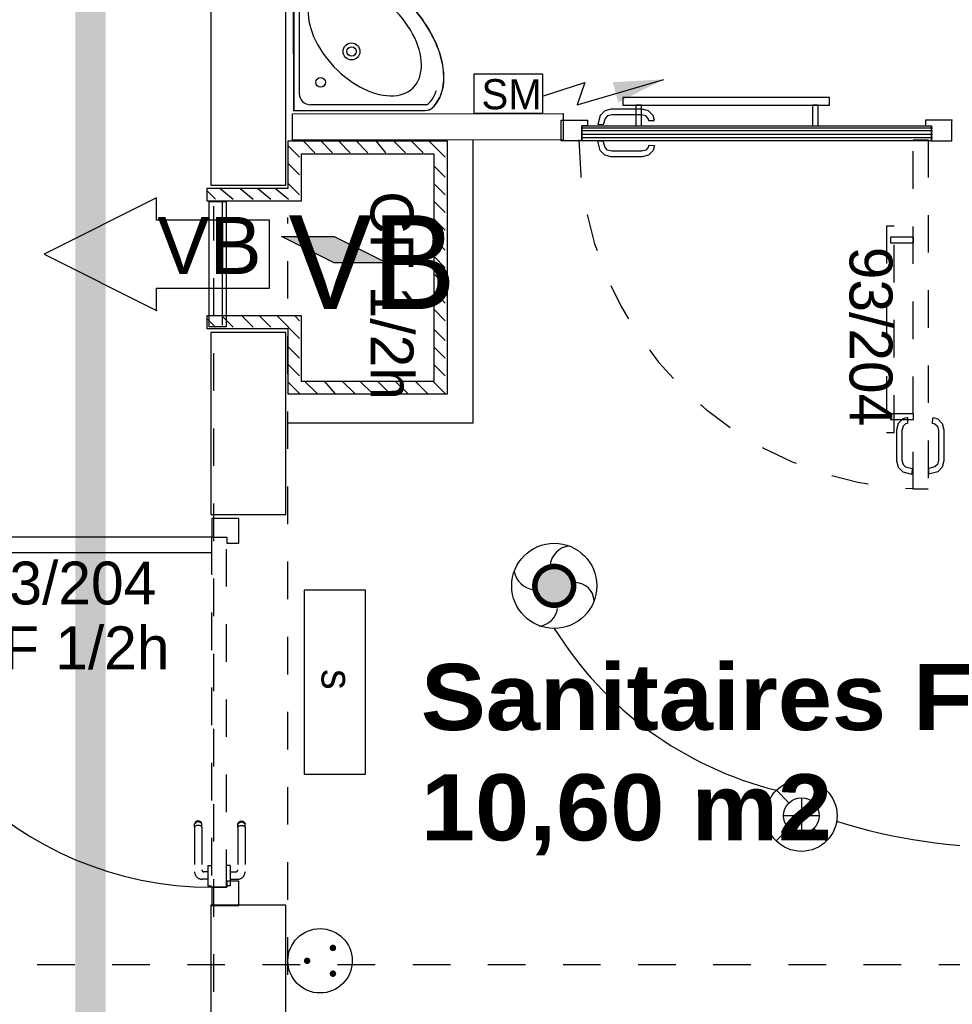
# Model space of a CAD drawing. Header units: millimetres. Extents: x -11.8 to 86.8, y 45.9 to 95.9.
# Tile 41 of 108: x 13.2 to 15.7, y 75.6 to 78.3. Entities that reach past the tile are written whole.
import ezdxf

# ---------------------------------------------------------------- set-up
doc = ezdxf.new("R2010")
doc.units = ezdxf.units.MM
doc.header["$MEASUREMENT"] = 0
for name, pattern in [('PC_DASH_1', [0.055556, 0.027778, -0.027778]), ('PC_DASH_2', [0.125, 0.055556, -0.069444]), ('PC_DASH_3', [0.055556, 0.027778, -0.027778]), ('PC_DASH_4', [0.125, 0.055556, -0.069444])]:
    doc.linetypes.add(name, pattern=pattern)
for name, color, linetype in [('Cfa', 1, 'Continuous'), ('CFO', 6, 'Continuous'), ('Structure etage', 7, 'Continuous')]:
    doc.layers.add(name, color=color, linetype=linetype)
doc.styles.get("Standard").update_dxf_attribs({"font": 'BKANT.TTF'})

# ---------------------------------------------------------------- blocks, each defined once
blk = doc.blocks.new('QGACHE')
for p, q in [((-0.088, 0.0139), (0.112, 0.4139)), ((0.112, 0.4139), (0.112, 0.0139)), ((0.112, 0.3639), (0.112, 0.1639)), ((-0.088, -0.1861), (-0.088, 0.0139)), ((0.112, 0.0139), (-0.088, -0.3861)), ((-0.088, -0.3861), (-0.088, 0.0139))]:
    blk.add_line(p, q)
blk.add_solid([(-0.0853, 0.0192), (0.112, 0.4098), (-0.088, -0.3784), (0.1106, 0.0111)])
blk = doc.blocks.new('AP0')
for points, const_width in [([(0.1752, -0.0602, -1), (-0.1475, 0.0598, -1)], 0.0492), ([(-0.0596, -0.0002, 1), (0.0872, -0.0002, 1)], 0.1468)]:
    blk.add_lwpolyline(points, format="xyb", close=True, dxfattribs=dict(const_width=const_width))
blk.add_circle((0.0138, -0.0002), 0.3777)
for centre, radius, start, end in [((0.1532, 0.1844), 0.1687, 92.83454, 178.44696), ((-0.1535, 0.1511), 0.1875, 186.20324, 263.9565), ((0.1891, -0.1522), 0.1832, 5.82983, 82.37819), ((-0.1548, -0.1538), 0.2059, 281.57123, 350.63831)]:
    blk.add_arc(centre, radius, start, end)
blk = doc.blocks.new('360E')
for p, q in [((-0.1089, 0.1105), (-0.2176, 0.2209)), ((0.2209, 0.2176), (0.1105, 0.1089)), ((0, 0.1551), (0, -0.1551)), ((-0.1551, 0), (0.1551, 0)), ((-0.1105, -0.1089), (-0.2209, -0.2176)), ((0.2176, -0.2209), (0.1089, -0.1105))]:
    blk.add_line(p, q)
for radius in [0.3101, 0.1551]:
    blk.add_circle((0, 0), radius)
blk = doc.blocks.new('PCEN')
at = {"const_width": 0.025}
for points in [[(-0.101, 0.3585, 1), (-0.076, 0.3585, 1)], [(0.099, 0.3585, 1), (0.124, 0.3585, 1)], [(-0.001, 0.1585, 1), (0.024, 0.1585, 1)]]:
    blk.add_lwpolyline(points, format="xyb", close=True, dxfattribs=at)
blk.add_circle((0.0115, 0.2585), 0.25)
blk = doc.blocks.new('SM')
for p, q in [((0.454, 0.117), (0.7359, 0.2064)), ((0.6859, 0.0579), (1.2617, 0.2282)), ((0.7359, 0.2064), (0.6859, 0.0579))]:
    blk.add_line(p, q)
blk.add_lwpolyline([(0, 0.2649), (0.454, 0.2649), (0.454, 0), (0, 0)], close=True)
blk.add_lwpolyline([(0.9407, 0.1419, 0.14, 0, 0), (1.2617, 0.2282, 0, 0, 0)], format="xyseb")
blk.add_text('SM', height=0.2).set_placement((0.0488, 0.0294))
blk = doc.blocks.new('ESS')
for p, q in [((-0.5297, 0.407), (-0.5297, 0.007)), ((0.6703, 0.407), (-0.5297, 0.407)), ((0.6703, 0.007), (0.6703, 0.407)), ((-0.5297, 0.007), (0.6703, 0.007))]:
    blk.add_line(p, q)
blk.add_text('s', height=0.2).set_placement((-0.0145, 0.1209))
blk = doc.blocks.new('PD_15633')
at = {"layer": 'Structure etage', "color": 0}
blk.add_line((13.5702, -18.9327), (13.5702, -19.2617), dxfattribs=at)
blk = doc.blocks.new('PD_15634')
at = {"layer": 'Structure etage', "color": 0}
for p, q in [((13.7458, -18.7846), (13.776, -18.8148)), ((13.7855, -18.7714), (13.8171, -18.8031)), ((13.8325, -18.7714), (13.8642, -18.8031)), ((13.8796, -18.7714), (13.9112, -18.8031)), ((13.9266, -18.7714), (13.9582, -18.8031)), ((13.9789, -18.7714), (14.0053, -18.8031)), ((14.0266, -18.7714), (14.0582, -18.8031)), ((14.0736, -18.7714), (14.1052, -18.8031)), ((14.1206, -18.7714), (14.164, -18.8148)), ((13.7458, -18.8316), (13.776, -18.8619)), ((14.1345, -18.8382), (14.164, -18.8677)), ((13.7458, -18.8845), (13.776, -18.9148)), ((14.1345, -18.8852), (14.164, -18.9148)), ((13.5303, -18.9043), (13.5525, -18.9265)), ((13.5644, -18.8972), (13.5996, -18.9265)), ((13.6173, -18.8972), (13.6525, -18.9265)), ((13.6644, -18.8972), (13.6995, -18.9265)), ((13.7114, -18.8972), (13.7466, -18.9265)), ((14.1345, -18.9323), (14.164, -18.9618)), ((14.1345, -18.9793), (14.164, -19.0088)), ((14.1345, -19.0322), (14.164, -19.0618)), ((14.1345, -19.0793), (14.164, -19.1088)), ((14.1345, -19.1263), (14.164, -19.1558)), ((14.1345, -19.1733), (14.164, -19.2029)), ((13.5685, -19.2365), (13.5996, -19.2675)), ((13.6215, -19.2365), (13.6525, -19.2675)), ((13.6685, -19.2365), (13.6995, -19.2675)), ((13.7155, -19.2365), (13.776, -19.2969)), ((13.7626, -19.2365), (13.776, -19.2499)), ((14.1345, -19.2204), (14.164, -19.2499)), ((13.5303, -19.2453), (13.5525, -19.2675)), ((14.1345, -19.2733), (14.164, -19.3028)), ((13.7458, -19.3196), (13.776, -19.3499)), ((14.1345, -19.3203), (14.164, -19.3499)), ((13.7458, -19.3667), (13.776, -19.3969)), ((14.1345, -19.3674), (14.164, -19.3969)), ((13.7458, -19.4137), (13.776, -19.4439)), ((13.7896, -19.4105), (13.823, -19.4439)), ((13.8422, -19.4105), (13.87, -19.4439)), ((13.8895, -19.4105), (13.923, -19.4439)), ((13.9366, -19.4105), (13.97, -19.4439)), ((13.9836, -19.4105), (14.017, -19.4439)), ((14.0307, -19.4105), (14.0641, -19.4439)), ((14.0836, -19.4105), (14.117, -19.4439)), ((14.1306, -19.4105), (14.164, -19.4439))]:
    blk.add_line(p, q, dxfattribs=at)
blk = doc.blocks.new('PD_15635')
at = {"layer": 'Structure etage', "color": 0}
for p, q in [((14.2372, -18.7689), (14.2372, -19.523)), ((14.2372, -19.523), (13.7468, -19.523))]:
    blk.add_line(p, q, dxfattribs=at)
blk = doc.blocks.new('PD_15632')
at = {"layer": 'Structure etage', "color": 0}
for points in [[(13.7808, -18.9322), (13.5303, -18.9322), (13.5303, -18.8972), (13.7458, -18.8972), (13.7458, -18.7714), (14.1695, -18.7714), (14.1695, -19.4455), (13.7458, -19.4455), (13.7458, -19.2715), (13.5303, -19.2715), (13.5303, -19.2365), (13.7808, -19.2365), (13.7808, -19.4105), (14.1345, -19.4105), (14.1345, -18.8064), (13.7808, -18.8064), (13.7808, -18.9322)], [(13.581, -18.9327), (13.581, -19.2661), (13.536, -19.2661), (13.536, -18.9327), (13.581, -18.9327)]]:
    blk.add_lwpolyline(points, dxfattribs=at)
for name in ['PD_15634', 'PD_15633']:
    blk.add_blockref(name, (0, 0))
at = {"layer": 'Structure etage'}
blk.add_blockref('PD_15635', (0, 0), dxfattribs=at)
blk = doc.blocks.new('PD_15655')
at = {"layer": 'Structure etage', "color": 0}
for p, q in [((12.7713, -19.7813), (12.6523, -19.7813)), ((12.7713, -19.7813), (12.7775, -19.7813)), ((12.7744, -19.7847), (12.773, -19.7825)), ((12.7753, -19.7877), (12.7744, -19.7847)), ((12.7775, -19.7813), (12.7796, -19.7813)), ((12.7829, -19.7825), (12.7796, -19.7813)), ((12.7828, -19.7847), (12.7804, -19.7825)), ((12.7843, -19.7877), (12.7828, -19.7847)), ((12.7856, -19.7847), (12.7829, -19.7825)), ((12.7873, -19.7877), (12.7856, -19.7847)), ((12.6323, -19.8165), (12.6323, -19.8013)), ((12.652, -19.8165), (12.652, -19.806)), ((12.7713, -19.801), (12.657, -19.801)), ((12.7713, -19.801), (12.7775, -19.801)), ((12.773, -19.7998), (12.7744, -19.7976)), ((12.7744, -19.7976), (12.7753, -19.7946)), ((12.7756, -19.7911), (12.7753, -19.7877)), ((12.7753, -19.7946), (12.7756, -19.7911)), ((12.7775, -19.801), (12.7796, -19.801)), ((12.7796, -19.801), (12.7829, -19.7998)), ((12.7804, -19.7998), (12.7828, -19.7976)), ((12.7828, -19.7976), (12.7843, -19.7946)), ((12.7829, -19.7998), (12.7856, -19.7976)), ((12.7849, -19.7911), (12.7843, -19.7877)), ((12.7843, -19.7946), (12.7849, -19.7911)), ((12.7856, -19.7976), (12.7873, -19.7946)), ((12.7879, -19.7911), (12.7873, -19.7877)), ((12.7873, -19.7946), (12.7879, -19.7911)), ((12.6167, -19.8165), (12.6151, -19.8165)), ((12.6151, -19.8165), (12.6151, -19.8166)), ((12.6151, -19.8166), (12.6151, -19.8264)), ((12.6151, -19.8264), (12.6151, -19.8265)), ((12.6214, -19.8165), (12.6167, -19.8165)), ((12.6286, -19.8165), (12.6214, -19.8165)), ((12.6375, -19.8165), (12.6286, -19.8165)), ((12.6468, -19.8165), (12.6375, -19.8165)), ((12.6557, -19.8165), (12.6468, -19.8165)), ((12.6629, -19.8165), (12.6557, -19.8165)), ((12.6676, -19.8165), (12.6629, -19.8165)), ((12.6692, -19.8165), (12.6676, -19.8165)), ((12.6692, -19.8165), (12.6692, -19.8166)), ((12.6692, -19.8166), (12.6692, -19.8264)), ((12.6692, -19.8264), (12.6692, -19.8265))]:
    blk.add_line(p, q, dxfattribs=at)
for centre, radius in [((12.6523, -19.8013), 0.02), ((12.657, -19.806), 0.00501)]:
    blk.add_arc(centre, radius, 90, 180, dxfattribs=at)
blk = doc.blocks.new('PD_15656')
at = {"layer": 'Structure etage', "color": 0}
for p, q in [((12.6151, -19.8657), (12.6151, -19.8656)), ((12.6151, -19.8755), (12.6151, -19.8657)), ((12.6692, -19.8657), (12.6692, -19.8656)), ((12.6692, -19.8755), (12.6692, -19.8657)), ((12.6151, -19.8756), (12.6151, -19.8755)), ((12.6167, -19.8756), (12.6151, -19.8756)), ((12.6214, -19.8756), (12.6167, -19.8756)), ((12.6286, -19.8756), (12.6214, -19.8756)), ((12.6375, -19.8756), (12.6286, -19.8756)), ((12.6323, -19.8756), (12.6323, -19.8959)), ((12.6468, -19.8756), (12.6375, -19.8756)), ((12.6557, -19.8756), (12.6468, -19.8756)), ((12.652, -19.8756), (12.652, -19.8912)), ((12.6629, -19.8756), (12.6557, -19.8756)), ((12.6676, -19.8756), (12.6629, -19.8756)), ((12.6692, -19.8756), (12.6676, -19.8756)), ((12.6692, -19.8756), (12.6692, -19.8755)), ((12.7713, -19.9159), (12.6523, -19.9159)), ((12.7713, -19.8962), (12.657, -19.8962)), ((12.7713, -19.8962), (12.7775, -19.8962)), ((12.7713, -19.9159), (12.7775, -19.9159)), ((12.773, -19.8974), (12.7744, -19.8996)), ((12.7744, -19.9125), (12.773, -19.9147)), ((12.7744, -19.8996), (12.7753, -19.9026)), ((12.7753, -19.9095), (12.7744, -19.9125)), ((12.7753, -19.9026), (12.7756, -19.9061)), ((12.7756, -19.9061), (12.7753, -19.9095)), ((12.7775, -19.8962), (12.7796, -19.8962)), ((12.7775, -19.9159), (12.7796, -19.9159)), ((12.7796, -19.8962), (12.7829, -19.8974)), ((12.7829, -19.9147), (12.7796, -19.9159)), ((12.7804, -19.8974), (12.7828, -19.8996)), ((12.7828, -19.9125), (12.7804, -19.9147)), ((12.7828, -19.8996), (12.7843, -19.9026)), ((12.7843, -19.9095), (12.7828, -19.9125)), ((12.7829, -19.8974), (12.7856, -19.8996)), ((12.7856, -19.9125), (12.7829, -19.9147)), ((12.7843, -19.9026), (12.7849, -19.9061)), ((12.7849, -19.9061), (12.7843, -19.9095)), ((12.7856, -19.8996), (12.7873, -19.9026)), ((12.7873, -19.9095), (12.7856, -19.9125)), ((12.7873, -19.9026), (12.7879, -19.9061)), ((12.7879, -19.9061), (12.7873, -19.9095))]:
    blk.add_line(p, q, dxfattribs=at)
for centre, radius in [((12.657, -19.8912), 0.00501), ((12.6523, -19.8959), 0.02)]:
    blk.add_arc(centre, radius, 180, 270, dxfattribs=at)
blk = doc.blocks.new('PD_15654')
at = {"layer": 'Structure etage'}
for name in ['PD_15655', 'PD_15656']:
    blk.add_blockref(name, (0, 0), dxfattribs=at)
blk = doc.blocks.new('PD_15659')
at = {"layer": 'Structure etage', "color": 0, "linetype": 'PC_DASH_1'}
for p, q in [((13.498, -20.5861), (13.4968, -20.5894)), ((13.4968, -20.5916), (13.4968, -20.5894)), ((13.4968, -20.5977), (13.4968, -20.5916)), ((13.4968, -20.5977), (13.4968, -20.7167)), ((13.5002, -20.5835), (13.498, -20.5861)), ((13.5002, -20.5863), (13.498, -20.5887)), ((13.5002, -20.5947), (13.498, -20.5961)), ((13.5032, -20.5817), (13.5002, -20.5835)), ((13.5032, -20.5847), (13.5002, -20.5863)), ((13.5032, -20.5938), (13.5002, -20.5947)), ((13.5066, -20.5811), (13.5032, -20.5817)), ((13.5066, -20.5842), (13.5032, -20.5847)), ((13.5066, -20.5935), (13.5032, -20.5938)), ((13.51, -20.5817), (13.5066, -20.5811)), ((13.51, -20.5847), (13.5066, -20.5842)), ((13.51, -20.5938), (13.5066, -20.5935)), ((13.5131, -20.5835), (13.51, -20.5817)), ((13.5131, -20.5863), (13.51, -20.5847)), ((13.5131, -20.5947), (13.51, -20.5938)), ((13.5153, -20.5861), (13.5131, -20.5835)), ((13.5153, -20.5887), (13.5131, -20.5863)), ((13.5153, -20.5961), (13.5131, -20.5947)), ((13.5165, -20.5894), (13.5153, -20.5861)), ((13.5165, -20.5916), (13.5165, -20.5894)), ((13.5165, -20.5977), (13.5165, -20.5916)), ((13.5165, -20.5977), (13.5165, -20.712)), ((13.532, -20.6999), (13.532, -20.7015)), ((13.532, -20.6999), (13.5321, -20.6999)), ((13.532, -20.7015), (13.532, -20.7062)), ((13.5321, -20.6999), (13.5419, -20.6999)), ((13.5419, -20.6999), (13.542, -20.6999)), ((13.532, -20.717), (13.5215, -20.717)), ((13.532, -20.7062), (13.532, -20.7134)), ((13.532, -20.7134), (13.532, -20.7222)), ((13.532, -20.7222), (13.532, -20.7316)), ((13.532, -20.7368), (13.5168, -20.7368)), ((13.532, -20.7316), (13.532, -20.7404)), ((13.532, -20.7404), (13.532, -20.7476)), ((13.532, -20.7476), (13.532, -20.7523)), ((13.532, -20.7523), (13.532, -20.7539)), ((13.532, -20.7539), (13.5321, -20.7539)), ((13.5321, -20.7539), (13.5419, -20.7539)), ((13.5419, -20.7539), (13.542, -20.7539))]:
    blk.add_line(p, q, dxfattribs=at)
for centre, radius in [((13.5168, -20.7167), 0.02), ((13.5215, -20.712), 0.00501)]:
    blk.add_arc(centre, radius, 180, 270, dxfattribs=at)
blk = doc.blocks.new('PD_15660')
at = {"layer": 'Structure etage', "color": 0, "linetype": 'PC_DASH_1'}
for p, q in [((13.6117, -20.5894), (13.6129, -20.5861)), ((13.6117, -20.5916), (13.6117, -20.5894)), ((13.6117, -20.5977), (13.6117, -20.5916)), ((13.6117, -20.5977), (13.6117, -20.712)), ((13.6129, -20.5861), (13.6151, -20.5835)), ((13.6129, -20.5887), (13.6151, -20.5863)), ((13.6129, -20.5961), (13.6151, -20.5947)), ((13.6151, -20.5835), (13.6181, -20.5817)), ((13.6151, -20.5863), (13.6181, -20.5847)), ((13.6151, -20.5947), (13.6181, -20.5938)), ((13.6181, -20.5817), (13.6215, -20.5811)), ((13.6181, -20.5847), (13.6215, -20.5842)), ((13.6181, -20.5938), (13.6215, -20.5935)), ((13.6215, -20.5811), (13.625, -20.5817)), ((13.6215, -20.5842), (13.625, -20.5847)), ((13.6215, -20.5935), (13.625, -20.5938)), ((13.625, -20.5817), (13.628, -20.5835)), ((13.625, -20.5847), (13.628, -20.5863)), ((13.625, -20.5938), (13.628, -20.5947)), ((13.628, -20.5835), (13.6302, -20.5861)), ((13.628, -20.5863), (13.6302, -20.5887)), ((13.628, -20.5947), (13.6302, -20.5961)), ((13.6302, -20.5861), (13.6314, -20.5894)), ((13.6314, -20.5916), (13.6314, -20.5894)), ((13.6314, -20.5977), (13.6314, -20.5916)), ((13.6314, -20.5977), (13.6314, -20.7167)), ((13.5812, -20.6999), (13.5811, -20.6999)), ((13.591, -20.6999), (13.5812, -20.6999)), ((13.5911, -20.6999), (13.591, -20.6999)), ((13.5911, -20.6999), (13.5911, -20.7015)), ((13.5911, -20.7015), (13.5911, -20.7062)), ((13.5911, -20.7062), (13.5911, -20.7134)), ((13.5911, -20.7134), (13.5911, -20.7222)), ((13.5911, -20.717), (13.6067, -20.717)), ((13.5911, -20.7222), (13.5911, -20.7316)), ((13.5812, -20.7539), (13.5811, -20.7539)), ((13.591, -20.7539), (13.5812, -20.7539)), ((13.5911, -20.7539), (13.591, -20.7539)), ((13.5911, -20.7316), (13.5911, -20.7404)), ((13.5911, -20.7368), (13.6114, -20.7368)), ((13.5911, -20.7404), (13.5911, -20.7476)), ((13.5911, -20.7476), (13.5911, -20.7523)), ((13.5911, -20.7523), (13.5911, -20.7539))]:
    blk.add_line(p, q, dxfattribs=at)
for centre, radius in [((13.6067, -20.712), 0.00501), ((13.6114, -20.7167), 0.02)]:
    blk.add_arc(centre, radius, 270, 0, dxfattribs=at)
blk = doc.blocks.new('PD_15658')
at = {"layer": 'Structure etage'}
for name in ['PD_15659', 'PD_15660']:
    blk.add_blockref(name, (0, 0), dxfattribs=at)
blk = doc.blocks.new('PD_15657')
at = {"layer": 'Structure etage', "color": 0, "linetype": 'PC_DASH_1'}
blk.add_lwpolyline([(13.542, -20.7579), (13.5821, -20.7579), (13.5821, -19.8267), (13.542, -19.8267), (13.542, -20.7579)], dxfattribs=at)
at = {"layer": 'Structure etage'}
blk.add_blockref('PD_15658', (0, 0), dxfattribs=at)
blk = doc.blocks.new('PD_15653')
at = {"layer": 'Structure etage', "color": 0}
for points in [[(13.5824, -19.8265), (13.5824, -19.8424), (13.6145, -19.8424), (13.6145, -19.7765), (13.5424, -19.7765), (13.5424, -19.8265), (13.5824, -19.8265)], [(12.6111, -19.8265), (12.6111, -19.8666), (13.5424, -19.8666), (13.5424, -19.8265), (12.6111, -19.8265)], [(13.6145, -20.8063), (13.6145, -20.7419), (13.5824, -20.7419), (13.5824, -20.7578), (13.5424, -20.7578), (13.5424, -20.8063), (13.6145, -20.8063)]]:
    blk.add_lwpolyline(points, dxfattribs=at)
blk.add_arc((13.5424, -19.8265), 0.9313, 180, 270, dxfattribs=at)
at = {"layer": 'Structure etage'}
for name in ['PD_15654', 'PD_15657']:
    blk.add_blockref(name, (0, 0), dxfattribs=at)
blk = doc.blocks.new('PD_15692')
at = {"layer": 'Structure etage', "color": 0}
for p, q in [((13.7606, -18.6901), (13.7605, -18.3401)), ((13.7755, -18.3401), (13.7756, -18.6451)), ((14.1106, -18.6751), (13.8056, -18.6751)), ((13.7606, -18.6901), (14.1106, -18.6901))]:
    blk.add_line(p, q, dxfattribs=at)
for points in [[(14.131, -18.6826), (14.1347, -18.6788), (14.1381, -18.6747), (14.1413, -18.6704), (14.1442, -18.6659), (14.147, -18.6612), (14.1494, -18.6563), (14.1517, -18.6512), (14.1537, -18.6459), (14.1554, -18.6404), (14.1569, -18.6348), (14.1582, -18.629), (14.1592, -18.6231), (14.1599, -18.617), (14.1604, -18.6108), (14.1606, -18.6044), (14.1606, -18.598), (14.1603, -18.5913), (14.1598, -18.5846), (14.1589, -18.5778), (14.1579, -18.5709), (14.1566, -18.5639), (14.155, -18.5569), (14.1532, -18.5497), (14.1511, -18.5425), (14.1488, -18.5353), (14.1463, -18.528), (14.1435, -18.5207), (14.1405, -18.5134), (14.1372, -18.506), (14.1337, -18.4986), (14.13, -18.4913), (14.1261, -18.4839), (14.122, -18.4766), (14.1176, -18.4693), (14.113, -18.4621), (14.1083, -18.4549), (14.1033, -18.4477), (14.0982, -18.4406), (14.0929, -18.4336), (14.0874, -18.4267), (14.0817, -18.4199), (14.0759, -18.4131), (14.0699, -18.4065), (14.0638, -18.4), (14.0576, -18.3936), (14.0512, -18.3873), (14.0447, -18.3812), (14.038, -18.3752), (14.0313, -18.3694), (14.0244, -18.3638), (14.0175, -18.3583), (14.0105, -18.3529), (14.0034, -18.3478), (13.9963, -18.3429), (13.9891, -18.3381), (13.9818, -18.3336), (13.9745, -18.3292), (13.9672, -18.3251), (13.9598, -18.3211), (13.9525, -18.3174), (13.9451, -18.3139), (13.9378, -18.3107), (13.9304, -18.3077), (13.9231, -18.3049), (13.9158, -18.3023), (13.9086, -18.3), (13.9014, -18.298), (13.8943, -18.2962), (13.8872, -18.2946), (13.8802, -18.2933), (13.8733, -18.2922), (13.8665, -18.2914), (13.8598, -18.2909), (13.8532, -18.2906), (13.8467, -18.2906), (13.8403, -18.2908), (13.8341, -18.2913), (13.828, -18.292), (13.8221, -18.293), (13.8163, -18.2942), (13.8107, -18.2957), (13.8052, -18.2975), (13.8, -18.2995), (13.7949, -18.3017), (13.79, -18.3042), (13.7853, -18.307), (13.7808, -18.3099), (13.7765, -18.3131), (13.7724, -18.3165), (13.7685, -18.3202), (13.7692, -18.3195), (13.766, -18.3236), (13.7635, -18.3282), (13.7618, -18.3332), (13.7611, -18.3384), (13.761, -18.3401), (13.761, -18.6901), (14.111, -18.6901), (14.1163, -18.6897), (14.1213, -18.6883), (14.126, -18.6861), (14.1303, -18.6831), (14.1311, -18.6824)], [(14.1305, -18.6826), (14.1342, -18.6788), (14.1376, -18.6747), (14.1408, -18.6704), (14.1438, -18.6659), (14.1465, -18.6612), (14.149, -18.6563), (14.1512, -18.6512), (14.1532, -18.6459), (14.155, -18.6404), (14.1565, -18.6348), (14.1577, -18.629), (14.1587, -18.6231), (14.1594, -18.617), (14.1599, -18.6108), (14.1601, -18.6044), (14.1601, -18.598), (14.1598, -18.5913), (14.1593, -18.5846), (14.1585, -18.5778), (14.1574, -18.5709), (14.1561, -18.5639), (14.1545, -18.5569), (14.1527, -18.5497), (14.1507, -18.5425), (14.1484, -18.5353), (14.1458, -18.528), (14.143, -18.5207), (14.14, -18.5134), (14.1367, -18.506), (14.1333, -18.4986), (14.1296, -18.4913), (14.1256, -18.4839), (14.1215, -18.4766), (14.1171, -18.4693), (14.1126, -18.4621), (14.1078, -18.4549), (14.1029, -18.4477), (14.0977, -18.4406), (14.0924, -18.4336), (14.0869, -18.4267), (14.0813, -18.4199), (14.0754, -18.4131), (14.0695, -18.4065), (14.0633, -18.4), (14.0571, -18.3936), (14.0507, -18.3873), (14.0442, -18.3812), (14.0376, -18.3752), (14.0308, -18.3694), (14.024, -18.3638), (14.017, -18.3583), (14.01, -18.3529), (14.003, -18.3478), (13.9958, -18.3429), (13.9886, -18.3381), (13.9813, -18.3336), (13.974, -18.3292), (13.9667, -18.3251), (13.9594, -18.3211), (13.952, -18.3174), (13.9447, -18.3139), (13.9373, -18.3107), (13.93, -18.3077), (13.9226, -18.3049), (13.9154, -18.3023), (13.9081, -18.3), (13.9009, -18.298), (13.8938, -18.2962), (13.8867, -18.2946), (13.8797, -18.2933), (13.8728, -18.2922), (13.866, -18.2914), (13.8593, -18.2909), (13.8527, -18.2906), (13.8462, -18.2906), (13.8399, -18.2908), (13.8336, -18.2913), (13.8275, -18.292), (13.8216, -18.293), (13.8158, -18.2942), (13.8102, -18.2957), (13.8048, -18.2975), (13.7995, -18.2995), (13.7944, -18.3017), (13.7895, -18.3042), (13.7848, -18.307), (13.7803, -18.3099), (13.776, -18.3131), (13.7719, -18.3165), (13.768, -18.3202)], [(13.7687, -18.3195), (13.7655, -18.3236), (13.763, -18.3282), (13.7614, -18.3332), (13.7606, -18.3384), (13.7605, -18.3401)], [(13.8143, -18.3099), (13.807, -18.3124), (13.8001, -18.3155), (13.7936, -18.319), (13.7876, -18.3231), (13.782, -18.3277), (13.7786, -18.3308)], [(14.0783, -18.63), (14.0836, -18.6242), (14.0881, -18.6177), (14.092, -18.6107), (14.0952, -18.6032), (14.0977, -18.5951), (14.0995, -18.5866), (14.1005, -18.5777), (14.1008, -18.5684), (14.1004, -18.5588), (14.0992, -18.5489), (14.0973, -18.5388), (14.0947, -18.5285), (14.0914, -18.5181), (14.0874, -18.5075), (14.0827, -18.497), (14.0773, -18.4865), (14.0714, -18.476), (14.0648, -18.4657), (14.0577, -18.4555), (14.0501, -18.4456), (14.042, -18.4359), (14.0334, -18.4265), (14.0244, -18.4176), (14.015, -18.409), (14.0054, -18.4009), (13.9954, -18.3932), (13.9853, -18.3861), (13.9749, -18.3796), (13.9645, -18.3736), (13.9539, -18.3683), (13.9434, -18.3636), (13.9329, -18.3596), (13.9224, -18.3563), (13.9121, -18.3536), (13.902, -18.3517), (13.8921, -18.3506), (13.8825, -18.3501), (13.8732, -18.3505), (13.8643, -18.3515), (13.8558, -18.3533), (13.8477, -18.3558), (13.8402, -18.359), (13.8332, -18.3628), (13.8267, -18.3674), (13.8209, -18.3726)], [(13.8209, -18.3726), (13.8158, -18.3783), (13.8114, -18.3846), (13.8076, -18.3915), (13.8046, -18.3989), (13.8022, -18.4068), (13.8006, -18.4152), (13.7997, -18.424), (13.7995, -18.4331), (13.8001, -18.4426), (13.8013, -18.4524), (13.8034, -18.4624), (13.8061, -18.4726), (13.8095, -18.483), (13.8136, -18.4934), (13.8183, -18.5039), (13.8237, -18.5144), (13.8298, -18.5248), (13.8364, -18.5351), (13.8435, -18.5452), (13.8512, -18.5551), (13.8593, -18.5647), (13.8679, -18.5741), (13.8769, -18.5831), (13.8862, -18.5916), (13.8959, -18.5998), (13.9058, -18.6074), (13.9159, -18.6146), (13.9262, -18.6212), (13.9366, -18.6272), (13.9471, -18.6326), (13.9575, -18.6374), (13.968, -18.6415), (13.9783, -18.6449), (13.9885, -18.6476), (13.9986, -18.6496), (14.0083, -18.6509), (14.0178, -18.6514), (14.027, -18.6512), (14.0358, -18.6503), (14.0442, -18.6487), (14.0521, -18.6464), (14.0595, -18.6433), (14.0663, -18.6395), (14.0726, -18.6351), (14.0783, -18.63)], [(14.1199, -18.672), (14.1248, -18.6667), (14.1291, -18.6609), (14.133, -18.6547), (14.1364, -18.6481), (14.1393, -18.6411), (14.1406, -18.6371)], [(14.1106, -18.6901), (14.1158, -18.6897), (14.1208, -18.6883), (14.1256, -18.6861), (14.1299, -18.6831), (14.1306, -18.6824)]]:
    blk.add_lwpolyline(points, dxfattribs=at)
for centre, radius in [((13.9146, -18.5331), 0.0225), ((13.9146, -18.5331), 0.0125), ((13.8325, -18.6156), 0.0127)]:
    blk.add_circle(centre, radius, dxfattribs=at)
for centre, radius, start, end in [((13.7905, -18.3401), 0.015, 136.6215, 180.005), ((13.8056, -18.6451), 0.03, 180.0051, 270.0051), ((14.1106, -18.6601), 0.015, 270.0051, 311.9505)]:
    blk.add_arc(centre, radius, start, end, dxfattribs=at)
blk = doc.blocks.new('PD_15691')
at = {"layer": 'Structure etage', "color": 0}
blk.add_point((13.7606, -18.6901), dxfattribs=at)
at = {"layer": 'Structure etage'}
blk.add_blockref('PD_15692', (0, 0), dxfattribs=at)
blk = doc.blocks.new('PD_15698')
at = {"layer": 'Structure etage', "color": 0}
for points in [[(14.6366, -18.6758), (15.1866, -18.6758), (15.1866, -18.6558), (14.6366, -18.6558), (14.6366, -18.6758)], [(14.6716, -18.7312), (14.6866, -18.7312), (14.6866, -18.6758), (14.6716, -18.6758), (14.6716, -18.7312)], [(15.1417, -18.7312), (15.1567, -18.7312), (15.1567, -18.6758), (15.1417, -18.6758), (15.1417, -18.7312)]]:
    blk.add_lwpolyline(points, dxfattribs=at)
blk = doc.blocks.new('PD_15699')
at = {"layer": 'Structure etage', "color": 0, "linetype": 'PC_DASH_2'}
for points in [[(15.359, -19.5479), (15.359, -18.9979), (15.339, -18.9979), (15.339, -19.5479), (15.359, -19.5479)], [(15.4102, -19.0429), (15.4102, -19.0279), (15.349, -19.0279), (15.349, -19.0429), (15.4102, -19.0429)], [(15.4102, -19.513), (15.4102, -19.498), (15.349, -19.498), (15.349, -19.513), (15.4102, -19.513)]]:
    blk.add_lwpolyline(points, dxfattribs=at)
blk = doc.blocks.new('PD_15701')
at = {"layer": 'Structure etage', "color": 0}
for points in [[(14.4725, -18.7712), (14.4725, -18.7162), (14.5425, -18.7162), (14.5425, -18.7312), (14.5275, -18.7312), (14.5275, -18.7712), (14.4725, -18.7712)], [(15.4581, -18.7312), (15.4581, -18.7712), (14.5281, -18.7712), (14.5281, -18.7312), (15.4581, -18.7312)], [(15.5125, -18.7712), (15.5125, -18.7162), (15.4425, -18.7162), (15.4425, -18.7312), (15.4575, -18.7312), (15.4575, -18.7712), (15.5125, -18.7712)]]:
    blk.add_lwpolyline(points, dxfattribs=at)
blk = doc.blocks.new('PD_15700')
at = {"layer": 'Structure etage', "color": 0}
blk.add_point((15.5125, -18.7162), dxfattribs=at)
at = {"layer": 'Structure etage'}
blk.add_blockref('PD_15701', (0, 0), dxfattribs=at)
blk = doc.blocks.new('PD_15703')
at = {"layer": 'Structure etage', "color": 0, "linetype": 'PC_DASH_3'}
for p, q in [((15.3956, -19.5232), (15.3952, -19.5089)), ((15.4066, -19.6437), (15.4061, -19.6587))]:
    blk.add_line(p, q, dxfattribs=at)
for points in [[(15.3952, -19.5077), (15.382, -19.5113), (15.3698, -19.5235), (15.3653, -19.5403), (15.3653, -19.6232), (15.3698, -19.64), (15.382, -19.6523), (15.4061, -19.6587)], [(15.3956, -19.5227), (15.3896, -19.5243), (15.3829, -19.5311), (15.3799, -19.5422), (15.3799, -19.6213), (15.3829, -19.6324), (15.3896, -19.6392), (15.4066, -19.6437)]]:
    blk.add_lwpolyline(points, dxfattribs=at)
blk = doc.blocks.new('PD_15704')
at = {"layer": 'Structure etage', "color": 0, "linetype": 'PC_DASH_3'}
for p, q in [((15.4614, -19.5232), (15.4618, -19.5089)), ((15.4504, -19.6437), (15.4508, -19.6587))]:
    blk.add_line(p, q, dxfattribs=at)
for points in [[(15.4614, -19.5227), (15.4673, -19.5243), (15.4741, -19.5311), (15.4771, -19.5422), (15.4771, -19.6213), (15.4741, -19.6324), (15.4673, -19.6392), (15.4504, -19.6437)], [(15.4618, -19.5077), (15.4749, -19.5113), (15.4872, -19.5235), (15.4917, -19.5403), (15.4917, -19.6232), (15.4872, -19.64), (15.4749, -19.6523), (15.4508, -19.6587)]]:
    blk.add_lwpolyline(points, dxfattribs=at)
blk = doc.blocks.new('PD_15702')
at = {"layer": 'Structure etage'}
for name in ['PD_15703', 'PD_15704']:
    blk.add_blockref(name, (0, 0), dxfattribs=at)
blk = doc.blocks.new('PD_15706')
at = {"layer": 'Structure etage', "color": 0}
for p, q in [((15.461, -18.7372), (14.5285, -18.7372)), ((15.461, -18.7442), (14.5285, -18.7442)), ((15.461, -18.7542), (14.5285, -18.7542)), ((15.461, -18.7632), (14.5285, -18.7632))]:
    blk.add_line(p, q, dxfattribs=at)
blk = doc.blocks.new('PD_15708')
at = {"layer": 'Structure etage', "color": 0}
for p, q in [((14.5849, -18.7721), (14.5699, -18.7725)), ((14.7055, -18.7831), (14.7198, -18.7835))]:
    blk.add_line(p, q, dxfattribs=at)
for points in [[(14.7209, -18.7835), (14.7174, -18.7966), (14.7051, -18.8089), (14.6884, -18.8134), (14.6054, -18.8134), (14.5887, -18.8089), (14.5764, -18.7966), (14.5699, -18.7725)], [(14.7059, -18.7831), (14.7043, -18.7891), (14.6976, -18.7958), (14.6864, -18.7988), (14.6074, -18.7988), (14.5962, -18.7958), (14.5895, -18.7891), (14.5849, -18.7721)]]:
    blk.add_lwpolyline(points, dxfattribs=at)
blk = doc.blocks.new('PD_15709')
at = {"layer": 'Structure etage', "color": 0}
for p, q in [((14.5849, -18.7283), (14.5699, -18.7279)), ((14.7055, -18.7173), (14.7198, -18.7169))]:
    blk.add_line(p, q, dxfattribs=at)
for points in [[(14.7209, -18.7169), (14.7174, -18.7038), (14.7051, -18.6915), (14.6884, -18.687), (14.6054, -18.687), (14.5887, -18.6915), (14.5764, -18.7038), (14.5699, -18.7279)], [(14.7059, -18.7173), (14.7043, -18.7113), (14.6976, -18.7046), (14.6864, -18.7016), (14.6074, -18.7016), (14.5962, -18.7046), (14.5895, -18.7113), (14.5849, -18.7283)]]:
    blk.add_lwpolyline(points, dxfattribs=at)
blk = doc.blocks.new('PD_15707')
at = {"layer": 'Structure etage'}
for name in ['PD_15709', 'PD_15708']:
    blk.add_blockref(name, (0, 0), dxfattribs=at)
blk = doc.blocks.new('PD_15705')
at = {"layer": 'Structure etage'}
for name in ['PD_15707', 'PD_15706']:
    blk.add_blockref(name, (0, 0), dxfattribs=at)
blk = doc.blocks.new('PD_15697')
at = {"layer": 'Structure etage', "color": 0, "linetype": 'PC_DASH_3'}
blk.add_lwpolyline([(15.4098, -18.7688), (15.4498, -18.7688), (15.4498, -19.6988), (15.4098, -19.6988), (15.4098, -18.7688)], dxfattribs=at)
blk.add_arc((15.4498, -18.7688), 0.93, 180, 270, dxfattribs=at)
at = {"layer": 'Structure etage'}
for name in ['PD_15698', 'PD_15705', 'PD_15700', 'PD_15699', 'PD_15702']:
    blk.add_blockref(name, (0, 0), dxfattribs=at)
blk = doc.blocks.new('PD_16340')
at = {"layer": 'Structure etage', "color": 0}
blk.add_lwpolyline([(13.3955, -18.9825), (13.3955, -18.9229), (13.0964, -19.0729), (13.3955, -19.2229), (13.3955, -19.1634), (13.6964, -19.1634), (13.6964, -18.9825), (13.3955, -18.9825)], dxfattribs=at)
blk.add_point((13.3955, -19.2229), dxfattribs=at)
blk = doc.blocks.new('PD_16339')
at = {"layer": 'Structure etage'}
blk.add_blockref('PD_16340', (0, 0), dxfattribs=at)
at = {"layer": 'Structure etage', "color": 0, "insert": (13.3975, -18.9737), "char_height": 0.152135, "width": 0.282222, "attachment_point": 1}
blk.add_mtext('{\\fArial|b0|i0|c0|p34;\\W0.98;VB}', dxfattribs=at)

msp = doc.modelspace()

# ---------------------------------------------------------------- linework, layer by layer
at = {"layer": 'CFO', "linetype": 'PC_DASH_2', "const_width": 0.08}
msp.add_lwpolyline([(44.0573, 82.4593), (13.3989, 82.4593), (13.3989, 74.8945)], dxfattribs=at)
at = {"layer": 'CFO'}
for centre, radius, start, end in [((15.4599, 77.1429), 0.9728, 211.8341, 256.0114), ((15.8263, 77.5009), 1.4528, 252.3205, 289.8803)]:
    msp.add_arc(centre, radius, start, end, dxfattribs=at)
at = {"layer": 'Structure etage', "color": 0, "linetype": 'PC_DASH_4'}
for p, q in [((13.727, 57.4623), (13.727, 77.7533)), ((13.9245, 57.5075), (13.9245, 77.7233)), ((19.3568, 75.7339), (12.1167, 75.7339))]:
    msp.add_line(p, q, dxfattribs=at)
at = {"layer": 'Structure etage', "color": 0}
for points in [[(13.7188, 80.1216), (13.7188, 77.8093), (13.9188, 77.8093), (13.9188, 80.1216), (13.7188, 80.1216)], [(13.9362, 77.9997), (14.6575, 78), (14.6575, 77.93), (13.9362, 77.9297), (13.9362, 77.9997)], [(13.7188, 77.4177), (13.7188, 76.9328), (13.9188, 76.9328), (13.9188, 77.4177), (13.7188, 77.4177)], [(13.7188, 75.8935), (13.7188, 75.5224), (13.9188, 75.5224), (13.9188, 75.8935), (13.7188, 75.8935)]]:
    msp.add_lwpolyline(points, dxfattribs=at)

# ---------------------------------------------------------------- block references
at = {"layer": 'Cfa', "xscale": 0.3500000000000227, "yscale": 0.3499999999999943, "zscale": 0.35, "rotation": 270}
msp.add_blockref('QGACHE', (14.0424, 77.642), dxfattribs=at)
at = {"layer": 'CFO', "linetype": 'Continuous', "xscale": 0.4000000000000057, "yscale": 0.4000000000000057, "zscale": 0.4}
msp.add_blockref('SM', (14.4201, 78), dxfattribs=at)
at = {"layer": 'CFO', "linetype": 'Continuous', "xscale": 0.3000000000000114, "yscale": 0.2999999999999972, "zscale": 0.3, "rotation": 270}
msp.add_blockref('AP0', (14.6334, 76.7472), dxfattribs=at)
at = {"layer": 'CFO', "rotation": 270}
for name, p, xscale, yscale, zscale in [('ESS', (13.9645, 76.5155), 0.4082425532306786, 0.4082425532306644, 0.4082425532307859), ('360E', (15.2913, 76.1313), 0.3061819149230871, 0.3061819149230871, 0.3061819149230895)]:
    msp.add_blockref(name, p, dxfattribs=dict(at, xscale=xscale, yscale=yscale, zscale=zscale))
at = {"layer": 'CFO', "lineweight": -3, "xscale": 0.342999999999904, "yscale": 0.342999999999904, "zscale": 0.3430000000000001, "rotation": 270}
msp.add_blockref('PCEN', (13.9213, 75.749), dxfattribs=at)
at = {"layer": 'Structure etage'}
for name in ['PD_15691', 'PD_15697', 'PD_15632', 'PD_16339', 'PD_15653']:
    msp.add_blockref(name, (0.1791, 96.6988), dxfattribs=at)

# ---------------------------------------------------------------- texts
at = {"layer": 'Cfa', "insert": (13.9257, 77.4797), "char_height": 0.25, "attachment_point": 7}
msp.add_mtext('VB', dxfattribs=at)
at = {"layer": 'Structure etage', "color": 0, "char_height": 0.114102, "attachment_point": 1, "rotation": 270}
for s, insert, width in [('{\\fArial|b0|i0|c0|p34;\\W0.98;CF 1/2h}', (14.2585, 77.7938), 0.564444), ('{\\fArial|b0|i0|c0|p34;\\W0.98;93/204}', (15.5336, 77.6457), 0.493889)]:
    msp.add_mtext(s, dxfattribs=dict(at, insert=insert, width=width))
at = {"layer": 'Structure etage', "color": 0, "attachment_point": 1}
for s, insert, char_height, width in [('{\\fArial|b0|i0|c0|p34;\\W0.98;93/204}', (13.0961, 76.8076), 0.114102, 0.493889), ('{\\fArial|b0|i0|c0|p34;\\W0.98;PF 1/2h}', (13.0621, 76.6353), 0.114102, 0.564444), ('{\\fArial Black|b0|i0|c0|p34;Sanitaires F\\P10,60 m2\\H1.342x; }', (14.2777, 76.5354), 0.176205, 1.622778)]:
    msp.add_mtext(s, dxfattribs=dict(at, insert=insert, char_height=char_height, width=width))

doc.saveas('drawing.dxf')
